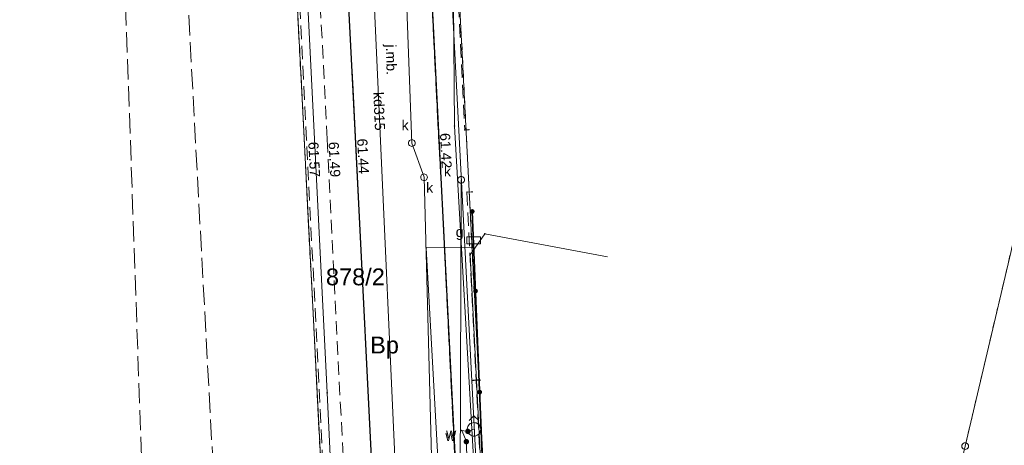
# Model space of a CAD drawing. Header units: millimetres. Extents: x 6421400 to 6424255, y 5791334 to 5793836.
# Tile 75 of 101: x 6422758 to 6422831, y 5792964 to 5792996. Entities that reach past the tile are written whole.
import ezdxf
from ezdxf.enums import TextEntityAlignment as Align

# ---------------------------------------------------------------- set-up
doc = ezdxf.new("R2010")
doc.units = ezdxf.units.MM
for name, pattern in [('PRZER1-1', [1, 0.5, -0.5]), ('PRZER2-1', [1.5, 1, -0.5]), ('PRZER3-1', [2, 1.5, -0.5])]:
    doc.linetypes.add(name, pattern=pattern)
doc.layers.get('0').update_dxf_attribs({"color": 252})
for name, color, linetype, lineweight in [('GEPPGD', 252, 'Continuous', 18), ('GESDZI', 252, 'Continuous', 18), ('GESDZI_O', 252, 'Continuous', 18), ('GESUZY', 252, 'Continuous', 18), ('GESUZY_O', 252, 'Continuous', 18), ('GSLKOG', 252, 'Continuous', 25), ('GSLKOU', 252, 'Continuous', 18), ('GSLKRW', 252, 'Continuous', 25), ('GSPPRB', 252, 'Continuous', 18), ('GSSKOA', 252, 'Continuous', 18), ('GSSKOA_O', 252, 'Continuous', 18), ('GSSKOD', 252, 'Continuous', 18), ('GULENN', 252, 'Continuous', 18), ('GULEWN', 252, 'Continuous', 18), ('GULGNP', 252, 'Continuous', 18), ('GULKDP', 252, 'Continuous', 18), ('GULKDP_O', 252, 'Continuous', 18), ('GULKSP', 252, 'Continuous', 18), ('GULTPR', 252, 'Continuous', 18), ('GULTPR_O', 252, 'Continuous', 18), ('GULWLP', 252, 'Continuous', 18), ('GUPGSG', 252, 'Continuous', 18), ('GUPGSG_O', 252, 'Continuous', 18), ('GUPKSD', 252, 'Continuous', 18), ('GUPKSD_O', 252, 'Continuous', 18), ('GUPWDT', 252, 'Continuous', 18)]:
    doc.layers.add(name, color=color, linetype=linetype, lineweight=lineweight)
for name, color, linetype in [('GSPWPS', 252, 'Continuous'), ('GSPWPS_O', 252, 'Continuous'), ('GUPWZA', 252, 'Continuous'), ('GUPWZA_O', 252, 'Continuous'), ('xref', 252, 'Continuous')]:
    doc.layers.add(name, color=color, linetype=linetype)
doc.styles.add('Arial', font='arial.ttf')

# ---------------------------------------------------------------- blocks, each defined once
blk = doc.blocks.new('GSLKOG2')
blk.add_hatch(color=0).paths.add_polyline_path([(0, 0.175), (-0.045293, 0.169037), (-0.0875, 0.151554), (-0.123744, 0.123744), (-0.151554, 0.0875), (-0.169037, 0.045293), (-0.175, 0), (-0.169037, -0.045293), (-0.151554, -0.0875), (-0.123744, -0.123744), (-0.0875, -0.151554), (-0.045293, -0.169037), (0, -0.175), (0.045293, -0.169037), (0.0875, -0.151554), (0.123744, -0.123744), (0.151554, -0.0875), (0.169037, -0.045293), (0.175, 0), (0.169037, 0.045293), (0.151554, 0.0875), (0.123744, 0.123744), (0.0875, 0.151554), (0.045293, 0.169037)])
blk = doc.blocks.new('GSLKOG1')
blk.add_hatch(color=0).paths.add_polyline_path([(0, 0.175), (-0.045293, 0.169037), (-0.0875, 0.151554), (-0.123744, 0.123744), (-0.151554, 0.0875), (-0.169037, 0.045293), (-0.175, 0), (-0.169037, -0.045293), (-0.151554, -0.0875), (-0.123744, -0.123744), (-0.0875, -0.151554), (-0.045293, -0.169037), (0, -0.175), (0.045293, -0.169037), (0.0875, -0.151554), (0.123744, -0.123744), (0.151554, -0.0875), (0.169037, -0.045293), (0.175, 0), (0.169037, 0.045293), (0.151554, 0.0875), (0.123744, 0.123744), (0.0875, 0.151554), (0.045293, 0.169037)])
blk = doc.blocks.new('GSPWPS1')
blk.add_hatch(color=0).paths.add_polyline_path([(0, 0.045), (-0.011647, 0.043467), (-0.0225, 0.038971), (-0.03182, 0.03182), (-0.038971, 0.0225), (-0.043467, 0.011647), (-0.045, 0), (-0.043467, -0.011647), (-0.038971, -0.0225), (-0.03182, -0.03182), (-0.0225, -0.038971), (-0.011647, -0.043467), (0, -0.045), (0.011647, -0.043467), (0.0225, -0.038971), (0.03182, -0.03182), (0.038971, -0.0225), (0.043467, -0.011647), (0.045, 0), (0.043467, 0.011647), (0.038971, 0.0225), (0.03182, 0.03182), (0.0225, 0.038971), (0.011647, 0.043467)])
blk = doc.blocks.new('GUPWZA1')
blk.add_hatch(color=0).paths.add_polyline_path([(0, 0.2), (-0.051764, 0.193185), (-0.1, 0.173205), (-0.141421, 0.141421), (-0.173205, 0.1), (-0.193185, 0.051764), (-0.2, 0), (-0.193185, -0.051764), (-0.173205, -0.1), (-0.141421, -0.141421), (-0.1, -0.173205), (-0.051764, -0.193185), (0, -0.2), (0.051764, -0.193185), (0.1, -0.173205), (0.141421, -0.141421), (0.173205, -0.1), (0.193185, -0.051764), (0.2, 0), (0.193185, 0.051764), (0.173205, 0.1), (0.141421, 0.141421), (0.1, 0.173205), (0.051764, 0.193185)])
blk = doc.blocks.new('GUPWDT1')
at = {"color": 0}
blk.add_lwpolyline([(0.5, 0), (0.492404, -0.086824), (0.469846, -0.17101), (0.433013, -0.25), (0.383022, -0.321394), (0.321394, -0.383022), (0.25, -0.433013), (0.17101, -0.469846), (0.086824, -0.492404), (0, -0.5), (-0.086824, -0.492404), (-0.17101, -0.469846), (-0.25, -0.433013), (-0.32743, -0.377875), (-0.393027, -0.309079), (-0.444418, -0.229113), (-0.479746, -0.140866), (-0.497736, -0.047528), (-0.497736, 0.047528), (-0.479746, 0.140866), (-0.444418, 0.229113), (-0.393027, 0.309079), (-0.32743, 0.377875), (-0.25, 0.433013), (-0.163534, 0.4725), (-0.071157, 0.494911), (0.023791, 0.499434), (0.117879, 0.485906), (0.207708, 0.454816), (0.290028, 0.407288), (0.361867, 0.34504), (0.420627, 0.27032), (0.464184, 0.185831), (0.490964, 0.094626)], close=True, dxfattribs=at)
for points in [[(0.5, 0), (1, 0)], [(0.646447, 0.353553), (1, 0), (0.646447, -0.353553)]]:
    blk.add_lwpolyline(points, dxfattribs=at)
blk = doc.blocks.new('GUPKSD1_1')
at = {"color": 0}
blk.add_lwpolyline([(0.25, 0), (0.241481, -0.064705), (0.216506, -0.125), (0.176777, -0.176777), (0.125, -0.216506), (0.064705, -0.241481), (0, -0.25), (-0.064705, -0.241481), (-0.125, -0.216506), (-0.176777, -0.176777), (-0.216506, -0.125), (-0.241481, -0.064705), (-0.25, 0), (-0.241481, 0.064705), (-0.216506, 0.125), (-0.176777, 0.176777), (-0.125, 0.216506), (-0.064705, 0.241481), (0, 0.25), (0.064705, 0.241481), (0.125, 0.216506), (0.176777, 0.176777), (0.216506, 0.125), (0.241481, 0.064705)], close=True, dxfattribs=at)
blk = doc.blocks.new('GUPGSG1')
at = {"color": 0}
blk.add_lwpolyline([(-0.5, -0.25), (-0.5, 0.25), (0.5, 0.25), (0.5, -0.25)], close=True, dxfattribs=at)
blk = doc.blocks.new('GSPPRB0')
at = {"color": 0, "lineweight": 18}
blk.add_lwpolyline([(-0.007955, 0.0225), (0.007955, 0.0225), (0.0225, 0.007955), (0.0225, -0.007955), (0.007955, -0.0225), (-0.007955, -0.0225), (-0.0225, -0.007955), (-0.0225, 0.007955)], close=True, dxfattribs=at)
blk = doc.blocks.new('GEPPGD1_1')
at = {"color": 0}
blk.add_lwpolyline([(0.25, 0), (0.237764, -0.077254), (0.202254, -0.146946), (0.146946, -0.202254), (0.077254, -0.237764), (0, -0.25), (-0.077254, -0.237764), (-0.146946, -0.202254), (-0.202254, -0.146946), (-0.237764, -0.077254), (-0.25, 0), (-0.237764, 0.077254), (-0.202254, 0.146946), (-0.146946, 0.202254), (-0.077254, 0.237764), (0, 0.25), (0.077254, 0.237764), (0.146946, 0.202254), (0.202254, 0.146946), (0.237764, 0.077254)], close=True, dxfattribs=at)
blk = doc.blocks.new('G$CC51CC4AD')
at = {"layer": 'GESDZI', "linetype": 'Continuous', "lineweight": 18, "elevation": 10.3}
for points in [[(6422777.73, 5793015.07), (6422771.955, 5793016.727), (6422747.509, 5793023.757), (6422741.66, 5792993.11), (6422728.351, 5792938.363), (6422777.25, 5792929.18), (6422781.92, 5792933.25)], [(6422794.3, 5792925.978), (6422792.448, 5792962.518), (6422790.586, 5792999.168), (6422790.116, 5793008.348), (6422789.915, 5793011.558), (6422777.73, 5793015.07), (6422781.92, 5792933.25), (6422777.25, 5792929.18)], [(6422847.57, 5792915.95), (6422860.357, 5792970.44), (6422833.076, 5792985.169), (6422828.168, 5792964.329), (6422818.125, 5792921.46)]]:
    blk.add_lwpolyline(points, close=True, dxfattribs=at)
at = {"layer": 'GESUZY', "linetype": 'PRZER1-1', "lineweight": 18, "elevation": 10.18}
for points in [[(6422777.25, 5792929.18), (6422728.351, 5792938.363), (6422741.66, 5792993.11), (6422747.509, 5793023.757), (6422771.955, 5793016.727), (6422777.73, 5793015.07), (6422781.92, 5792933.25)], [(6422794.3, 5792925.978), (6422777.25, 5792929.18), (6422781.92, 5792933.25), (6422777.73, 5793015.07), (6422782.952, 5793013.565), (6422789.915, 5793011.558), (6422790.116, 5793008.348), (6422790.586, 5792999.168), (6422792.448, 5792962.518)], [(6422847.57, 5792915.95), (6422818.125, 5792921.46), (6422828.168, 5792964.329), (6422833.076, 5792985.169), (6422860.357, 5792970.44)]]:
    blk.add_lwpolyline(points, close=True, dxfattribs=at)
at = {"layer": 'GSLKOG', "linetype": 'Continuous', "lineweight": 35, "elevation": 10.18}
blk.add_lwpolyline([(6422791.623, 5792981.708), (6422792.421, 5792962.437), (6422793.161, 5792944.958), (6422793.711, 5792933.146), (6422793.914, 5792926.038)], dxfattribs=at)
at = {"layer": 'GSLKOU', "linetype": 'PRZER3-1', "lineweight": 18, "elevation": 10.18}
blk.add_lwpolyline([(6422770.311, 5793001.624), (6422774.848, 5793001.912, 0.147897), (6422773.496, 5793005.117, 0.191874), (6422766.172, 5793008.322, 0.29785), (6422761.458, 5793005.478), (6422760.952, 5793002.956), (6422765.714, 5793002.979), (6422767.699, 5792946.424), (6422763.235, 5792946.256, 0.13297), (6422763.446, 5792944.161, 0.073586), (6422765.566, 5792941.922, 0.24144), (6422773.549, 5792939.775, 0.298922), (6422777.586, 5792942.802), (6422778.041, 5792944.684), (6422773.382, 5792944.83)], format="xyb", close=True, dxfattribs=at)
at = {"layer": 'GSLKRW', "linetype": 'Continuous', "lineweight": 25, "elevation": 10.18}
blk.add_lwpolyline([(6422776.593, 5792928.921), (6422776.511, 5792928.56), (6422776.214, 5792927.056), (6422775.961, 5792925.75), (6422775.979, 5792924.974, 0.098035), (6422776.247, 5792924.022, 0.196733), (6422778.018, 5792922.6), (6422779.113, 5792922.363), (6422780.425, 5792922.335, 0.062315), (6422781.947, 5792922.659, 0.071594), (6422783.554, 5792923.494, 0.121051), (6422785.417, 5792925.642), (6422785.865, 5792927.107), (6422785.893, 5792928.858), (6422782.964, 5792987.248), (6422779.462, 5793055.535)], format="xyb", dxfattribs=at)
blk.add_lwpolyline([(6422786.206, 5793045.193), (6422789.125, 5792987.62), (6422791.89, 5792933.075), (6422792.17, 5792927.16), (6422792.72, 5792923.97), (6422794.26, 5792921.46), (6422796.61, 5792919.49), (6422799.13, 5792918.47), (6422823.27, 5792914.05), (6422842.41, 5792910.51), (6422846.49, 5792909.83), (6422864.51, 5792906.51), (6422888.83, 5792901.83)], dxfattribs=at)
at = {"layer": 'GSSKOA', "linetype": 'PRZER3-1', "lineweight": 18, "elevation": 10.18}
blk.add_lwpolyline([(6422779.113, 5792922.363), (6422780.425, 5792922.335, 0.062315), (6422781.947, 5792922.659, 0.071594), (6422783.554, 5792923.494, 0.121051), (6422785.417, 5792925.642), (6422785.865, 5792927.107), (6422785.893, 5792928.858), (6422782.964, 5792987.248), (6422779.462, 5793055.535), (6422777.243, 5793099.209), (6422774.638, 5793153.03), (6422774.578, 5793155.064), (6422774.87, 5793159.023), (6422775.359, 5793161.025), (6422775.905, 5793162.754), (6422776.103, 5793164.244), (6422775.822, 5793165.995), (6422774.827, 5793167.902), (6422772.893, 5793169.489)], format="xyb", dxfattribs=at)
blk.add_lwpolyline([(6422787.834, 5793161.446), (6422786.555, 5793161.765), (6422784.797, 5793161.574), (6422783.202, 5793160.822), (6422782.042, 5793159.742), (6422781.189, 5793158.316), (6422780.774, 5793156.494), (6422780.81, 5793152.601), (6422783.412, 5793099.812), (6422785.172, 5793065.379), (6422786.206, 5793045.193), (6422792.17, 5792927.16), (6422792.72, 5792923.97), (6422794.26, 5792921.46), (6422796.61, 5792919.49), (6422799.129, 5792918.465)], dxfattribs=at)
at = {"layer": 'GSSKOD', "linetype": 'PRZER2-1', "lineweight": 18, "elevation": 10.18}
blk.add_lwpolyline([(6422777.377, 5793055.462), (6422780.866, 5792987.074), (6422783.646, 5792931.662), (6422783.606, 5792930.291), (6422783.341, 5792929.343), (6422782.791, 5792928.43), (6422781.879, 5792927.535), (6422780.794, 5792926.908), (6422779.543, 5792926.616), (6422778.233, 5792926.689), (6422776.214, 5792927.056), (6422775.961, 5792925.75), (6422775.979, 5792924.974), (6422783.554, 5792923.494, 0.121051), (6422785.417, 5792925.642), (6422785.865, 5792927.107), (6422785.893, 5792928.858), (6422782.964, 5792987.248), (6422779.462, 5793055.535)], format="xyb", dxfattribs=at)
for points in [[(6422777.377, 5793055.462), (6422780.866, 5792987.074), (6422783.646, 5792931.662), (6422783.606, 5792930.291), (6422783.341, 5792929.343), (6422782.791, 5792928.43), (6422781.879, 5792927.535), (6422780.794, 5792926.908), (6422779.543, 5792926.616), (6422778.233, 5792926.689), (6422776.214, 5792927.056), (6422776.511, 5792928.56), (6422778.563, 5792928.167), (6422782.13, 5792931.596), (6422779.342, 5792986.996), (6422775.843, 5793055.432)], [(6422791.89, 5792933.075), (6422786.206, 5793045.193)], [(6422790.301, 5793003.088), (6422791.068, 5792987.751), (6422791.384, 5792987.768)], [(6422791.621, 5792983.168), (6422791.233, 5792983.142), (6422793.711, 5792933.146), (6422791.89, 5792933.075)]]:
    blk.add_lwpolyline(points, dxfattribs=at)
at = {"layer": 'GULENN', "linetype": 'Continuous', "lineweight": 18, "elevation": 10.18}
for points in [[(6422796.519, 5793050.028), (6422795.459, 5793049.919), (6422786.94, 5793046.235), (6422786.975, 5793045.536), (6422790.087, 5792999.144), (6422790.236, 5792997.197), (6422790.3, 5792988.04), (6422791.773, 5792962.593), (6422792.998, 5792947.728), (6422792.679, 5792926.285), (6422794.226, 5792925.585), (6422805.054, 5792923.379), (6422809.49, 5792922.08), (6422847.385, 5792914.967), (6422849.988, 5792914.477), (6422850.118, 5792915.165), (6422907.415, 5792904.22), (6422938.835, 5792898.261)], [(6422782.25, 5792934.23), (6422782.5, 5792934.24), (6422780.87, 5792968.28), (6422779.16, 5793002.42), (6422777.38, 5793037.9), (6422776.86, 5793046.04)]]:
    blk.add_lwpolyline(points, dxfattribs=at)
at = {"layer": 'GULEWN', "linetype": 'Continuous', "lineweight": 18, "elevation": 10.18}
blk.add_lwpolyline([(6422806.361, 5792858.323), (6422804.45, 5792858.647), (6422805.112, 5792862.544), (6422805.541, 5792868.053), (6422807.408, 5792876.058), (6422815.89, 5792920.408), (6422815.937, 5792920.654), (6422800.678, 5792923.649), (6422799.08, 5792924.613), (6422792.876, 5792926.248), (6422791.949, 5792962.492), (6422790.037, 5792999.141), (6422788.227, 5793011.306), (6422787.287, 5793046.301), (6422786.064, 5793065.51), (6422782.535, 5793125.623), (6422785.181, 5793125.757), (6422788.957, 5793135.85), (6422789.985, 5793135.459)], dxfattribs=at)
at = {"layer": 'GULGNP', "linetype": 'Continuous', "lineweight": 18, "elevation": 10.18}
blk.add_lwpolyline([(6422791.732, 5792979.572), (6422791.609, 5792979.045), (6422788.205, 5792979.022), (6422790.983, 5792929.204), (6422787.528, 5792911.406)], dxfattribs=at)
at = {"layer": 'GULKDP', "linetype": 'Continuous', "lineweight": 18, "elevation": 10.18}
blk.add_lwpolyline([(6422804.83, 5792906.35), (6422806.59, 5792914.14), (6422808.16, 5792921.05), (6422786.14, 5792924.92), (6422787.08, 5792934.21), (6422785.94, 5792962.45), (6422783.51, 5793015.82), (6422781.73, 5793044.58), (6422781.17, 5793057.36)], dxfattribs=at)
at = {"layer": 'GULKSP', "linetype": 'Continuous', "lineweight": 18, "elevation": 10.18}
for points in [[(6422786.962, 5792917.812), (6422789.4, 5792933.5), (6422788.05, 5792984.24), (6422787.15, 5792986.78), (6422785.94, 5793019.52), (6422784.25, 5793052.99), (6422782.77, 5793083.16), (6422781.13, 5793113.1), (6422779.75, 5793143.11)], [(6422788.22, 5792930.19), (6422790.64, 5792931.448), (6422790.797, 5792984.058)]]:
    blk.add_lwpolyline(points, dxfattribs=at)
at = {"layer": 'GULTPR', "linetype": 'Continuous', "lineweight": 18, "elevation": 10.18}
blk.add_lwpolyline([(6422801.65, 5792978.355), (6422792.547, 5792980.058), (6422791.467, 5792978.508), (6422792.418, 5792959.888), (6422793.329, 5792941.378), (6422793.38, 5792932.05), (6422793.5, 5792925.77), (6422797.361, 5792922.087), (6422797.98, 5792921.97)], dxfattribs=at)
at = {"layer": 'GULWLP', "linetype": 'Continuous', "lineweight": 18, "elevation": 10.18}
blk.add_lwpolyline([(6422791.806, 5792928.354), (6422791.188, 5792964.656), (6422790.84, 5792965.49), (6422791.3, 5792965.413), (6422791.75, 5792965.57)], dxfattribs=at)
at = {"layer": 'GEPPGD', "linetype": 'Continuous', "lineweight": 18, "rotation": 90}
blk.add_blockref('GEPPGD1_1', (6422828.168, 5792964.329, 10.32), dxfattribs=at)
at = {"layer": 'GSLKOG', "linetype": 'Continuous', "lineweight": 25, "rotation": 272.3694589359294}
for name, p in [('GSLKOG1', (6422791.623, 5792981.708, 10.18)), ('GSLKOG2', (6422791.867, 5792975.819, 10.18)), ('GSLKOG2', (6422791.867, 5792975.819, 10.18)), ('GSLKOG2', (6422792.177, 5792968.326, 10.18)), ('GSLKOG2', (6422792.177, 5792968.326, 10.18))]:
    blk.add_blockref(name, p, dxfattribs=at)
at = {"layer": 'GSPPRB', "linetype": 'Continuous', "lineweight": 18, "rotation": 90}
for p in [(6422790.3, 5792988.04, 10.28), (6422791.068, 5792987.751, 10.28), (6422791.384, 5792987.768, 10.28), (6422791.233, 5792983.142, 10.28), (6422791.621, 5792983.168, 10.28), (6422791.623, 5792981.708, 10.28), (6422792.547, 5792980.058, 10.28), (6422788.205, 5792979.022, 10.28), (6422791.609, 5792979.045, 10.28), (6422791.467, 5792978.508, 10.28), (6422780.87, 5792968.28, 10.28), (6422790.84, 5792965.49, 10.28)]:
    blk.add_blockref('GSPPRB0', p, dxfattribs=at)
at = {"layer": 'GSPWPS', "linetype": 'Continuous', "lineweight": 5, "rotation": 90}
for p in [(6422779.342, 5792986.996, 10.2), (6422780.866, 5792987.074, 10.2), (6422782.964, 5792987.248, 10.2), (6422789.125, 5792987.62, 10.2)]:
    blk.add_blockref('GSPWPS1', p, dxfattribs=at)
at = {"layer": 'GUPGSG', "linetype": 'Continuous', "lineweight": 18}
blk.add_blockref('GUPGSG1', (6422791.732, 5792979.572, 10.24), dxfattribs=at)
at = {"layer": 'GUPKSD', "linetype": 'Continuous', "lineweight": 18, "rotation": 90}
for p in [(6422787.15, 5792986.78, 10.24), (6422788.05, 5792984.24, 10.24), (6422790.797, 5792984.058, 10.24)]:
    blk.add_blockref('GUPKSD1_1', p, dxfattribs=at)
at = {"layer": 'GUPWDT', "linetype": 'Continuous', "lineweight": 18, "rotation": 90}
blk.add_blockref('GUPWDT1', (6422791.75, 5792965.57, 10.24), dxfattribs=at)
at = {"layer": 'GUPWZA', "linetype": 'Continuous', "lineweight": 5}
for p, rotation in [((6422791.3, 5792965.413, 10.24), 90), ((6422791.188, 5792964.656, 10.24), 273.5392624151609)]:
    blk.add_blockref('GUPWZA1', p, dxfattribs=dict(at, rotation=rotation))
at = {"layer": 'GESDZI_O', "linetype": 'Continuous', "lineweight": 0, "style": 'Arial'}
blk.add_text('878/2', height=1.25, rotation=360, dxfattribs=at).set_placement((6422782.96, 5792976.239, 10.8), align=Align.CENTER)
at = {"layer": 'GESUZY_O', "linetype": 'Continuous', "lineweight": 0, "style": 'Arial'}
blk.add_text('Bp', height=1.25, rotation=360, dxfattribs=at).set_placement((6422785.119, 5792971.19, 10.8), align=Align.CENTER)
at = {"layer": 'GSPWPS_O', "linetype": 'Continuous', "lineweight": 0, "style": 'Arial'}
for s, rotation, p in [('61.44', 272.88097, (6422783.089, 5792987.094, 10.8)), ('61.42', 272.88097, (6422789.23, 5792987.504, 10.8)), ('61.57', 272.8721, (6422779.467, 5792986.852, 10.8)), ('61.49', 272.88097, (6422780.971, 5792986.853, 10.8))]:
    blk.add_text(s, height=0.75, rotation=rotation, dxfattribs=at).set_placement(p)
at = {"layer": 'GSSKOA_O', "linetype": 'Continuous', "lineweight": 0, "style": 'Arial'}
blk.add_text('j.mb.', height=0.75, rotation=271.46269, dxfattribs=at).set_placement((6422785.246, 5792992.944, 10.8), align=Align.CENTER)
at = {"layer": 'GULKDP_O', "linetype": 'Continuous', "lineweight": 0, "style": 'Arial'}
blk.add_text('kd315', height=0.75, rotation=272.60694, dxfattribs=at).set_placement((6422784.35, 5792989.118, 10.8), align=Align.CENTER)
at = {"layer": 'GULTPR_O', "linetype": 'Continuous', "lineweight": 0, "style": 'Arial'}
blk.add_text('t', height=0.75, rotation=272.92388, dxfattribs=at).set_placement((6422791.568, 5792969.178, 10.8), align=Align.CENTER)
at = {"layer": 'GUPGSG_O', "linetype": 'Continuous', "lineweight": 0, "style": 'Arial'}
blk.add_text('g', height=0.75, rotation=360, dxfattribs=at).set_placement((6422790.982, 5792979.822, 10.8), align=Align.RIGHT)
at = {"layer": 'GUPKSD_O', "linetype": 'Continuous', "lineweight": 0, "style": 'Arial'}
for p in [(6422786.908, 5792987.73, 10.8), (6422790.047, 5792984.308, 10.8), (6422788.733, 5792983.099, 10.8)]:
    blk.add_text('k', height=0.75, rotation=360, dxfattribs=at).set_placement(p, align=Align.RIGHT)
at = {"layer": 'GUPWZA_O', "linetype": 'Continuous', "lineweight": 0, "style": 'Arial'}
for p in [(6422790.388, 5792964.698, 10.8), (6422790.438, 5792964.906, 10.8)]:
    blk.add_text('w', height=0.75, rotation=360, dxfattribs=at).set_placement(p, align=Align.RIGHT)

msp = doc.modelspace()

# ---------------------------------------------------------------- block references
at = {"layer": 'xref'}
msp.add_blockref('G$CC51CC4AD', (0, 0), dxfattribs=at)

doc.saveas('drawing.dxf')
